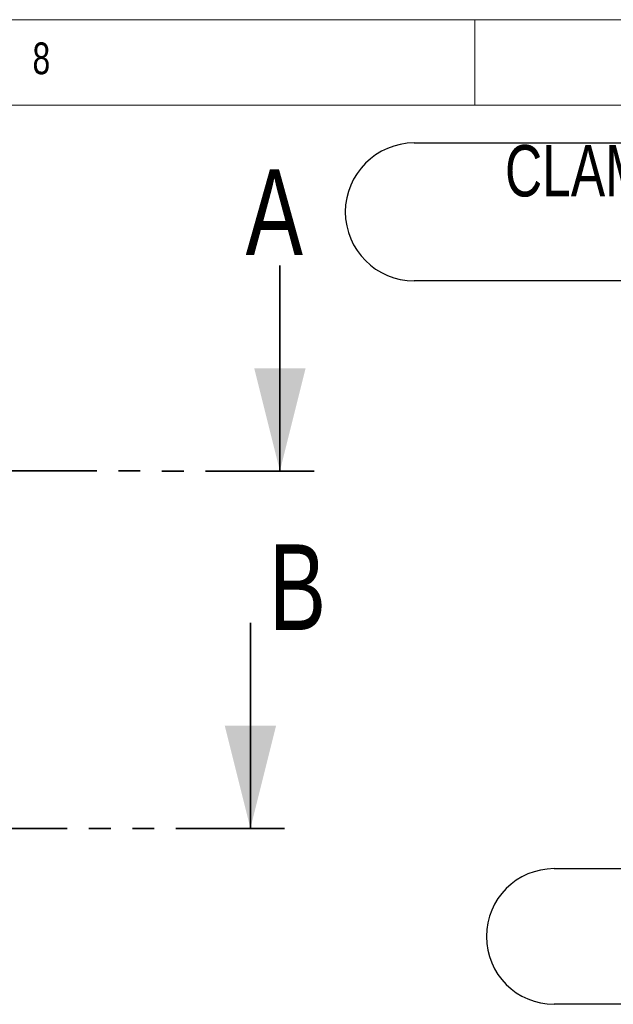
# Model space of a CAD drawing. Header units: millimetres. Extents: x 5 to 589, y 5 to 415.
# Tile 72 of 95: x 370 to 405, y 357 to 415. Entities that reach past the tile are written whole.
import ezdxf

# ---------------------------------------------------------------- set-up
doc = ezdxf.new("R2010")
doc.units = ezdxf.units.MM
doc.linetypes.add('PHANTOM', pattern=[12.7, 6.35, -1.27, 1.27, -1.27, 1.27, -1.27])
doc.layers.add('NOTES', color=6, linetype='Continuous')
doc.styles.add('SLDTEXTSTYLE0', font='TXT', dxfattribs={"width": 0.75})

# ---------------------------------------------------------------- blocks, each defined once
blk = doc.blocks.new('SW_NOTE_10')
at = {"layer": 'NOTES', "color": 0}
for p, q in [((-57.736, 8.05), (0, 8.05)), ((0, 0), (-57.736, 0))]:
    blk.add_line(p, q, dxfattribs=at)
for centre, start, end in [((-57.736, 4.025), 90, 270), ((0, 4.025), 270, 90)]:
    blk.add_arc(centre, 4.025, start, end, dxfattribs=at)
at = {"layer": 'NOTES', "color": 0, "char_height": 3, "attachment_point": 2, "style": 'SLDTEXTSTYLE0'}
for s, insert in [('CLAMP SISMIQUE EQUIPEMENT', (-29.111, 7.927)), ('FAU-WSIGHT11-008', (-28.914, 3.927))]:
    blk.add_mtext(s, dxfattribs=dict(at, insert=insert))
blk = doc.blocks.new('SW_NOTE_12')
at = {"layer": 'NOTES', "color": 0}
for p, q in [((-40.566, 3.962), (-3.962, 3.962)), ((-3.962, -3.962), (-40.566, -3.962))]:
    blk.add_line(p, q, dxfattribs=at)
for centre, start, end in [((-40.566, 0), 90, 270), ((-3.962, 0), 270, 90)]:
    blk.add_arc(centre, 3.962, start, end, dxfattribs=at)
at = {"layer": 'NOTES', "color": 0, "char_height": 3, "attachment_point": 2, "style": 'SLDTEXTSTYLE0'}
for s, insert in [('CHASSIS', (-22.224, 3.948)), ('FAU-WSIGHT11-002', (-22.256, -0.052))]:
    blk.add_mtext(s, dxfattribs=dict(at, insert=insert))

msp = doc.modelspace()

# ---------------------------------------------------------------- linework, layer by layer
at = {"color": 7, "linetype": 'Continuous', "lineweight": 18}
for p, q in [((589, 415), (5, 415)), ((397, 415), (397, 410)), ((584, 410), (10, 410))]:
    msp.add_line(p, q, dxfattribs=at)
at = {"color": 7, "linetype": 'Continuous', "lineweight": 35}
for p, q in [((385.6179, 400.6351), (385.6148, 388.6351)), ((383.8925, 379.7616), (383.8925, 367.7616))]:
    msp.add_line(p, q, dxfattribs=at)
at = {"color": 7, "linetype": 'PHANTOM', "lineweight": 35}
for p, q in [((387.6148, 388.6346), (186.2208, 388.6857)), ((385.8925, 367.7616), (191.8026, 367.7616))]:
    msp.add_line(p, q, dxfattribs=at)
at = {"color": 7, "linetype": 'Continuous', "lineweight": 35}
for points in [[(385.6148, 388.6351), (387.1164, 394.6347), (384.1164, 394.6355)], [(383.8925, 367.7616), (385.3925, 373.7616), (382.3925, 373.7616)]]:
    msp.add_solid(points, dxfattribs=at)

# ---------------------------------------------------------------- block references
at = {"layer": 'NOTES', "color": 211}
for name, p in [('SW_NOTE_10', (451.195, 399.7484)), ('SW_NOTE_12', (442.2013, 361.4465))]:
    msp.add_blockref(name, p, dxfattribs=at)

# ---------------------------------------------------------------- texts
at = {"color": 7, "linetype": 'Continuous', "char_height": 5, "attachment_point": 1, "style": 'SLDTEXTSTYLE0'}
for s, insert in [('A', (383.6147, 406.2593)), ('B', (384.969, 384.3516))]:
    msp.add_mtext(s, dxfattribs=dict(at, insert=insert))
at = {"layer": 'NOTES', "color": 211, "insert": (371.1667, 413.668), "char_height": 1.8521, "attachment_point": 1, "style": 'SLDTEXTSTYLE0'}
msp.add_mtext('8', dxfattribs=at)

doc.saveas('drawing.dxf')
